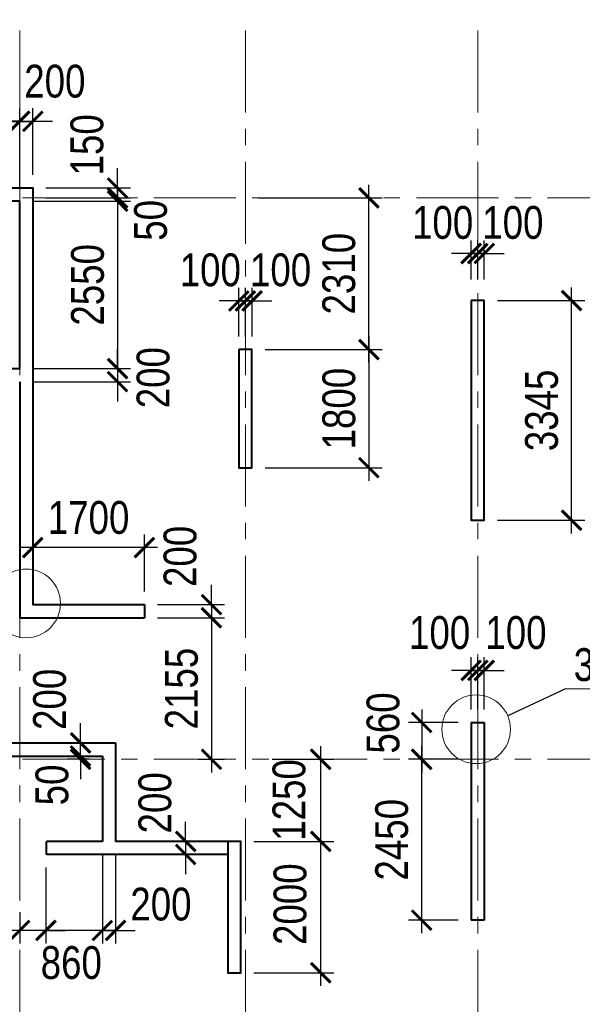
# Model space of a CAD drawing. Extents: x -8631841 to -8525813, y 4017860 to 4564755.
# Tile 83 of 112: x -8587462 to -8578889, y 4454546 to 4469540. Entities that reach past the tile are written whole.
import ezdxf
from ezdxf.enums import TextEntityAlignment as Align

# ---------------------------------------------------------------- set-up
doc = ezdxf.new("R2010")
doc.units = 0
doc.header["$LTSCALE"] = 1000
doc.header["$MEASUREMENT"] = 0
doc.linetypes.add('CENTER', pattern=[2, 1.25, -0.25, 0.25, -0.25])
for name, color, linetype, lineweight in [('СК-040-С(тены)', 12, 'Continuous', 40), ('СК-043-С-ПИЛОНЫ', 5, 'Continuous', 40), ('СК-100-О(си)', 7, 'CENTER', 15), ('СК-110-О-РАЗМЕРЫ', 7, 'Continuous', 15), ('СК-300-Р(азмеры)', 7, 'Continuous', 20), ('СК-343-Р-КОЛОННЫ', 7, 'Continuous', 13), ('СК-400-Т(екст)', 7, 'Continuous', 20), ('СК-500-С(ечения)', 5, 'Continuous', 40)]:
    doc.layers.add(name, color=color, linetype=linetype, lineweight=lineweight)
doc.styles.add('ARIAL_annotative', font='arial.ttf', dxfattribs={"width": 0.8, "height": 2.5})
doc.styles.add('RUSS', font='arial.ttf', dxfattribs={"width": 0.8})
doc.dimstyles.new('100-200', dxfattribs={"dimscale": 0, "dimtxt": 500, "dimasz": 300, "dimexe": 200, "dimexo": 200, "dimgap": 200, "dimtad": 1, "dimdec": 0, "dimzin": 0, "dimdsep": 46, "dimtxsty": 'RUSS', "dimblk": 'ARCHTICK', "dimcen": 0.096, "dimdle": 200, "dimclrd": 7, "dimclre": 7, "dimclrt": 256, "dimadec": 0, "dimazin": 0, "dimtfac": 1, "dimtdec": 0, "dimtmove": 2, "dimatfit": 3, "dimldrblk": 'OBLIQUE', "dimfxl": 1, "dimtolj": 1, "dimtzin": 0, "dimarcsym": 0})

# ---------------------------------------------------------------- blocks, each defined once
blk = doc.blocks.new('оси')
at = {"layer": 'СК-100-О(си)'}
for p, q in [((-28729.8, 18534.9), (-28729.8, -7257.5)), ((-25290.2, 18534.9), (-25290.2, -7257.5)), ((-21750, 18534.9), (-21750, -7257.5)), ((-46685.3, 15985), (6554.2, 15985)), ((-46685.3, 7435), (6554.2, 7435))]:
    blk.add_line(p, q, dxfattribs=at)
blk = doc.blocks.new('A$C858fb3ef')
at = {"layer": 'СК-300-Р(азмеры)'}
blk.add_blockref('оси', (0, 0), dxfattribs=at)
blk = doc.blocks.new('A$C573b34c5')
blk.add_blockref('A$C858fb3ef', (0, 0))
blk = doc.blocks.new('_ArchTick')
at = {"color": 0, "linetype": 'ByBlock', "const_width": 0.15}
blk.add_lwpolyline([(-0.5, -0.5), (0.5, 0.5)], dxfattribs=at)
blk = doc.blocks.new('*D270')
at = {"layer": 'Defpoints', "color": 0, "transparency": 16777216}
for p in [(-8583922, 4464517), (-8583922, 4462717), (-8582141, 4462717)]:
    blk.add_point(p, dxfattribs=at)
at = {"layer": 'СК-343-Р-КОЛОННЫ', "color": 7, "lineweight": -2, "transparency": 16777216}
for p, q in [((-8582141, 4464717), (-8582141, 4462517)), ((-8583722, 4464517), (-8581941, 4464517)), ((-8583722, 4462717), (-8581941, 4462717))]:
    blk.add_line(p, q, dxfattribs=at)
at = {"layer": 'СК-343-Р-КОЛОННЫ', "color": 7, "lineweight": -2, "transparency": 16777216, "xscale": 300, "yscale": 300, "zscale": 300}
for p, rotation in [((-8582141, 4464517), 90), ((-8582141, 4462717), 270)]:
    blk.add_blockref('_ArchTick', p, dxfattribs=dict(at, rotation=rotation))
at = {"layer": 'СК-343-Р-КОЛОННЫ', "transparency": 16777216, "insert": (-8582596, 4463617), "char_height": 500, "attachment_point": 5, "rotation": 90, "style": 'RUSS'}
blk.add_mtext('\\A1;1800', dxfattribs=at)
blk = doc.blocks.new('_Oblique')
at = {"color": 0, "linetype": 'ByBlock', "lineweight": -2}
blk.add_line((-0.5, -0.5), (0.5, 0.5), dxfattribs=at)
blk = doc.blocks.new('*D271')
at = {"layer": 'Defpoints', "color": 0, "transparency": 16777216}
for p in [(-8584022, 4466827), (-8582141, 4466827), (-8583922, 4464517)]:
    blk.add_point(p, dxfattribs=at)
at = {"layer": 'СК-343-Р-КОЛОННЫ', "color": 7, "lineweight": -2, "transparency": 16777216}
for p, q in [((-8582141, 4464317), (-8582141, 4467027)), ((-8583822, 4466827), (-8581941, 4466827)), ((-8583722, 4464517), (-8581941, 4464517))]:
    blk.add_line(p, q, dxfattribs=at)
at = {"layer": 'СК-343-Р-КОЛОННЫ', "color": 7, "lineweight": -2, "transparency": 16777216, "xscale": 300, "yscale": 300, "zscale": 300}
for p, rotation in [((-8582141, 4466827), 90), ((-8582141, 4464517), 270)]:
    blk.add_blockref('_ArchTick', p, dxfattribs=dict(at, rotation=rotation))
at = {"layer": 'СК-343-Р-КОЛОННЫ', "transparency": 16777216, "insert": (-8582597, 4465672), "char_height": 500, "attachment_point": 5, "rotation": 90, "style": 'RUSS'}
blk.add_mtext('\\A1;2310', dxfattribs=at)
blk = doc.blocks.new('*D272')
at = {"layer": 'Defpoints', "color": 0, "transparency": 16777216}
for p in [(-8580582, 4458837), (-8581336, 4458277), (-8580582, 4458277)]:
    blk.add_point(p, dxfattribs=at)
at = {"layer": 'СК-343-Р-КОЛОННЫ', "color": 7, "lineweight": -2, "transparency": 16777216}
for p, q in [((-8581336, 4459037), (-8581336, 4458077)), ((-8580782, 4458837), (-8581536, 4458837)), ((-8580782, 4458277), (-8581536, 4458277))]:
    blk.add_line(p, q, dxfattribs=at)
at = {"layer": 'СК-343-Р-КОЛОННЫ', "color": 7, "lineweight": -2, "transparency": 16777216, "xscale": 300, "yscale": 300, "zscale": 300}
for p, rotation in [((-8581336, 4458837), 90), ((-8581336, 4458277), 270)]:
    blk.add_blockref('_ArchTick', p, dxfattribs=dict(at, rotation=rotation))
at = {"layer": 'СК-343-Р-КОЛОННЫ', "transparency": 16777216, "insert": (-8581923, 4458830), "char_height": 500, "attachment_point": 5, "rotation": 90, "style": 'RUSS'}
blk.add_mtext('\\A1;560', dxfattribs=at)
blk = doc.blocks.new('*D292')
at = {"layer": 'Defpoints', "color": 0, "transparency": 16777216}
for p in [(-8581336, 4458277), (-8580582, 4458277), (-8580582, 4455827)]:
    blk.add_point(p, dxfattribs=at)
at = {"layer": 'СК-343-Р-КОЛОННЫ', "color": 7, "lineweight": -2, "transparency": 16777216}
for p, q in [((-8581336, 4455627), (-8581336, 4458477)), ((-8580782, 4458277), (-8581536, 4458277)), ((-8580782, 4455827), (-8581536, 4455827))]:
    blk.add_line(p, q, dxfattribs=at)
at = {"layer": 'СК-343-Р-КОЛОННЫ', "color": 7, "lineweight": -2, "transparency": 16777216, "xscale": 300, "yscale": 300, "zscale": 300}
for p, rotation in [((-8581336, 4458277), 90), ((-8581336, 4455827), 270)]:
    blk.add_blockref('_ArchTick', p, dxfattribs=dict(at, rotation=rotation))
at = {"layer": 'СК-343-Р-КОЛОННЫ', "transparency": 16777216, "insert": (-8581791, 4457052), "char_height": 500, "attachment_point": 5, "rotation": 90, "style": 'RUSS'}
blk.add_mtext('\\A1;2450', dxfattribs=at)
blk = doc.blocks.new('*D293')
at = {"layer": 'Defpoints', "color": 0, "transparency": 16777216}
for p in [(-8580482, 4459631), (-8580582, 4458837), (-8580482, 4458837)]:
    blk.add_point(p, dxfattribs=at)
at = {"layer": 'СК-343-Р-КОЛОННЫ', "color": 7, "lineweight": -2, "transparency": 16777216}
for p, q in [((-8580582, 4459037), (-8580582, 4459831)), ((-8580482, 4459037), (-8580482, 4459831)), ((-8580582, 4459631), (-8580882, 4459631)), ((-8580582, 4459631), (-8580482, 4459631)), ((-8580482, 4459631), (-8580182, 4459631))]:
    blk.add_line(p, q, dxfattribs=at)
at = {"layer": 'СК-343-Р-КОЛОННЫ', "color": 7, "lineweight": -2, "transparency": 16777216, "xscale": 300, "yscale": 300, "zscale": 300}
blk.add_blockref('_ArchTick', (-8580582, 4459631), dxfattribs=at)
at = {"layer": 'СК-343-Р-КОЛОННЫ', "color": 7, "lineweight": -2, "transparency": 16777216, "xscale": 300, "yscale": 300, "zscale": 300, "rotation": 180}
blk.add_blockref('_ArchTick', (-8580482, 4459631), dxfattribs=at)
at = {"layer": 'СК-343-Р-КОЛОННЫ', "transparency": 16777216, "insert": (-8581063, 4460204), "char_height": 500, "attachment_point": 5, "style": 'RUSS'}
blk.add_mtext('\\A1;100', dxfattribs=at)
blk = doc.blocks.new('*D294')
at = {"layer": 'Defpoints', "color": 0, "transparency": 16777216}
for p in [(-8580482, 4459631), (-8580482, 4458837), (-8580382, 4458837)]:
    blk.add_point(p, dxfattribs=at)
at = {"layer": 'СК-343-Р-КОЛОННЫ', "color": 7, "lineweight": -2, "transparency": 16777216}
for p, q in [((-8580482, 4459037), (-8580482, 4459831)), ((-8580382, 4459037), (-8580382, 4459831)), ((-8580482, 4459631), (-8580782, 4459631)), ((-8580382, 4459631), (-8580482, 4459631)), ((-8580382, 4459631), (-8580082, 4459631))]:
    blk.add_line(p, q, dxfattribs=at)
at = {"layer": 'СК-343-Р-КОЛОННЫ', "color": 7, "lineweight": -2, "transparency": 16777216, "xscale": 300, "yscale": 300, "zscale": 300}
blk.add_blockref('_ArchTick', (-8580482, 4459631), dxfattribs=at)
at = {"layer": 'СК-343-Р-КОЛОННЫ', "color": 7, "lineweight": -2, "transparency": 16777216, "xscale": 300, "yscale": 300, "zscale": 300, "rotation": 180}
blk.add_blockref('_ArchTick', (-8580382, 4459631), dxfattribs=at)
at = {"layer": 'СК-343-Р-КОЛОННЫ', "transparency": 16777216, "insert": (-8579900, 4460204), "char_height": 500, "attachment_point": 5, "style": 'RUSS'}
blk.add_mtext('\\A1;100', dxfattribs=at)
blk = doc.blocks.new('*D243')
at = {"layer": 'Defpoints', "color": 0, "transparency": 16777216}
for p in [(-8587462, 4466777), (-8587462, 4464227), (-8585971, 4464227)]:
    blk.add_point(p, dxfattribs=at)
at = {"layer": 'СК-343-Р-КОЛОННЫ', "color": 7, "lineweight": -2, "transparency": 16777216}
for p, q in [((-8585971, 4466977), (-8585971, 4464027)), ((-8587262, 4466777), (-8585771, 4466777)), ((-8587262, 4464227), (-8585771, 4464227))]:
    blk.add_line(p, q, dxfattribs=at)
at = {"layer": 'СК-343-Р-КОЛОННЫ', "color": 7, "lineweight": -2, "transparency": 16777216, "xscale": 300, "yscale": 300, "zscale": 300}
for p, rotation in [((-8585971, 4466777), 90), ((-8585971, 4464227), 270)]:
    blk.add_blockref('_ArchTick', p, dxfattribs=dict(at, rotation=rotation))
at = {"layer": 'СК-343-Р-КОЛОННЫ', "transparency": 16777216, "insert": (-8586426, 4465502), "char_height": 500, "attachment_point": 5, "rotation": 90, "style": 'RUSS'}
blk.add_mtext('\\A1;2550', dxfattribs=at)
blk = doc.blocks.new('*D245')
at = {"layer": 'Defpoints', "color": 0, "transparency": 16777216}
for p in [(-8587462, 4467991), (-8589592, 4466777), (-8587462, 4466777)]:
    blk.add_point(p, dxfattribs=at)
at = {"layer": 'СК-343-Р-КОЛОННЫ', "color": 7, "lineweight": -2, "transparency": 16777216}
for p, q in [((-8589592, 4466977), (-8589592, 4468191)), ((-8587462, 4466977), (-8587462, 4468191)), ((-8589792, 4467991), (-8587262, 4467991))]:
    blk.add_line(p, q, dxfattribs=at)
at = {"layer": 'СК-343-Р-КОЛОННЫ', "color": 7, "lineweight": -2, "transparency": 16777216, "xscale": 300, "yscale": 300, "zscale": 300, "rotation": 180}
blk.add_blockref('_ArchTick', (-8589592, 4467991), dxfattribs=at)
at = {"layer": 'СК-343-Р-КОЛОННЫ', "color": 7, "lineweight": -2, "transparency": 16777216, "xscale": 300, "yscale": 300, "zscale": 300}
blk.add_blockref('_ArchTick', (-8587462, 4467991), dxfattribs=at)
at = {"layer": 'СК-343-Р-КОЛОННЫ', "transparency": 16777216, "insert": (-8588527, 4468447), "char_height": 500, "attachment_point": 5, "style": 'RUSS'}
blk.add_mtext('\\A1;2130', dxfattribs=at)
blk = doc.blocks.new('*D246')
at = {"layer": 'Defpoints', "color": 0, "transparency": 16777216}
for p in [(-8587262, 4467992), (-8587262, 4466977), (-8587462, 4466777)]:
    blk.add_point(p, dxfattribs=at)
at = {"layer": 'СК-343-Р-КОЛОННЫ', "color": 7, "lineweight": -2, "transparency": 16777216}
for p, q in [((-8587462, 4466977), (-8587462, 4468192)), ((-8587262, 4467177), (-8587262, 4468192)), ((-8587462, 4467992), (-8587762, 4467992)), ((-8587462, 4467992), (-8587262, 4467992)), ((-8587262, 4467992), (-8586962, 4467992))]:
    blk.add_line(p, q, dxfattribs=at)
at = {"layer": 'СК-343-Р-КОЛОННЫ', "color": 7, "lineweight": -2, "transparency": 16777216, "xscale": 300, "yscale": 300, "zscale": 300}
blk.add_blockref('_ArchTick', (-8587462, 4467992), dxfattribs=at)
at = {"layer": 'СК-343-Р-КОЛОННЫ', "color": 7, "lineweight": -2, "transparency": 16777216, "xscale": 300, "yscale": 300, "zscale": 300, "rotation": 180}
blk.add_blockref('_ArchTick', (-8587262, 4467992), dxfattribs=at)
at = {"layer": 'СК-343-Р-КОЛОННЫ', "transparency": 16777216, "insert": (-8586926, 4468600), "char_height": 500, "attachment_point": 5, "style": 'RUSS'}
blk.add_mtext('\\A1;200', dxfattribs=at)
blk = doc.blocks.new('*D248')
at = {"layer": 'Defpoints', "color": 0, "transparency": 16777216}
for p in [(-8587462, 4464227), (-8587462, 4464027), (-8585971, 4464027)]:
    blk.add_point(p, dxfattribs=at)
at = {"layer": 'СК-343-Р-КОЛОННЫ', "color": 7, "lineweight": -2, "transparency": 16777216}
for p, q in [((-8585971, 4464227), (-8585971, 4464527)), ((-8587262, 4464227), (-8585771, 4464227)), ((-8585971, 4464227), (-8585971, 4464027)), ((-8587262, 4464027), (-8585771, 4464027)), ((-8585971, 4464027), (-8585971, 4463727))]:
    blk.add_line(p, q, dxfattribs=at)
at = {"layer": 'СК-343-Р-КОЛОННЫ', "color": 7, "lineweight": -2, "transparency": 16777216, "xscale": 300, "yscale": 300, "zscale": 300}
for p, rotation in [((-8585971, 4464227), 270), ((-8585971, 4464027), 90)]:
    blk.add_blockref('_ArchTick', p, dxfattribs=dict(at, rotation=rotation))
at = {"layer": 'СК-343-Р-КОЛОННЫ', "transparency": 16777216, "insert": (-8585427, 4464088), "char_height": 500, "attachment_point": 5, "rotation": 90, "style": 'RUSS'}
blk.add_mtext('\\A1;200', dxfattribs=at)
blk = doc.blocks.new('*D256')
at = {"layer": 'Defpoints', "color": 0, "transparency": 16777216}
for p in [(-8587262, 4466977), (-8587262, 4466827), (-8585971, 4466827)]:
    blk.add_point(p, dxfattribs=at)
at = {"layer": 'СК-343-Р-КОЛОННЫ', "color": 7, "lineweight": -2, "transparency": 16777216}
for p, q in [((-8585971, 4466977), (-8585971, 4467277)), ((-8587062, 4466977), (-8585771, 4466977)), ((-8585971, 4466977), (-8585971, 4466827)), ((-8587062, 4466827), (-8585771, 4466827)), ((-8585971, 4466827), (-8585971, 4466527))]:
    blk.add_line(p, q, dxfattribs=at)
at = {"layer": 'СК-343-Р-КОЛОННЫ', "color": 7, "lineweight": -2, "transparency": 16777216, "xscale": 300, "yscale": 300, "zscale": 300}
for p, rotation in [((-8585971, 4466977), 270), ((-8585971, 4466827), 90)]:
    blk.add_blockref('_ArchTick', p, dxfattribs=dict(at, rotation=rotation))
at = {"layer": 'СК-343-Р-КОЛОННЫ', "transparency": 16777216, "insert": (-8586435, 4467634), "char_height": 500, "attachment_point": 5, "rotation": 90, "style": 'RUSS'}
blk.add_mtext('\\A1;150', dxfattribs=at)
blk = doc.blocks.new('*D257')
at = {"layer": 'Defpoints', "color": 0, "transparency": 16777216}
for p in [(-8587262, 4466827), (-8587262, 4466777), (-8585971, 4466777)]:
    blk.add_point(p, dxfattribs=at)
at = {"layer": 'СК-343-Р-КОЛОННЫ', "color": 7, "lineweight": -2, "transparency": 16777216}
for p, q in [((-8585971, 4466827), (-8585971, 4467127)), ((-8587062, 4466827), (-8585771, 4466827)), ((-8585971, 4466827), (-8585971, 4466777)), ((-8587062, 4466777), (-8585771, 4466777)), ((-8585971, 4466777), (-8585971, 4466477))]:
    blk.add_line(p, q, dxfattribs=at)
at = {"layer": 'СК-343-Р-КОЛОННЫ', "color": 7, "lineweight": -2, "transparency": 16777216, "xscale": 300, "yscale": 300, "zscale": 300}
for p, rotation in [((-8585971, 4466827), 270), ((-8585971, 4466777), 90)]:
    blk.add_blockref('_ArchTick', p, dxfattribs=dict(at, rotation=rotation))
at = {"layer": 'СК-343-Р-КОЛОННЫ', "transparency": 16777216, "insert": (-8585465, 4466484), "char_height": 500, "attachment_point": 5, "rotation": 90, "style": 'RUSS'}
blk.add_mtext('\\A1;50', dxfattribs=at)
blk = doc.blocks.new('*D383')
at = {"layer": 'Defpoints', "color": 0, "transparency": 16777216}
for p in [(-8584092, 4457027), (-8582875, 4457027), (-8584092, 4455027)]:
    blk.add_point(p, dxfattribs=at)
at = {"layer": 'СК-343-Р-КОЛОННЫ', "color": 7, "lineweight": -2, "transparency": 16777216}
for p, q in [((-8582875, 4454827), (-8582875, 4457227)), ((-8583892, 4457027), (-8582675, 4457027)), ((-8583892, 4455027), (-8582675, 4455027))]:
    blk.add_line(p, q, dxfattribs=at)
at = {"layer": 'СК-343-Р-КОЛОННЫ', "color": 7, "lineweight": -2, "transparency": 16777216, "xscale": 300, "yscale": 300, "zscale": 300}
for p, rotation in [((-8582875, 4457027), 90), ((-8582875, 4455027), 270)]:
    blk.add_blockref('_ArchTick', p, dxfattribs=dict(at, rotation=rotation))
at = {"layer": 'СК-343-Р-КОЛОННЫ', "transparency": 16777216, "insert": (-8583340, 4456071), "char_height": 500, "attachment_point": 5, "rotation": 90, "style": 'RUSS'}
blk.add_mtext('\\A1;2000', dxfattribs=at)
blk = doc.blocks.new('*D384')
at = {"layer": 'Defpoints', "color": 0, "transparency": 16777216}
for p in [(-8583814, 4458277), (-8582875, 4458277), (-8584092, 4457027)]:
    blk.add_point(p, dxfattribs=at)
at = {"layer": 'СК-343-Р-КОЛОННЫ', "color": 7, "lineweight": -2, "transparency": 16777216}
for p, q in [((-8582875, 4456827), (-8582875, 4458477)), ((-8583614, 4458277), (-8582675, 4458277)), ((-8583892, 4457027), (-8582675, 4457027))]:
    blk.add_line(p, q, dxfattribs=at)
at = {"layer": 'СК-343-Р-КОЛОННЫ', "color": 7, "lineweight": -2, "transparency": 16777216, "xscale": 300, "yscale": 300, "zscale": 300}
for p, rotation in [((-8582875, 4458277), 90), ((-8582875, 4457027), 270)]:
    blk.add_blockref('_ArchTick', p, dxfattribs=dict(at, rotation=rotation))
at = {"layer": 'СК-343-Р-КОЛОННЫ', "transparency": 16777216, "insert": (-8583356, 4457658), "char_height": 500, "attachment_point": 5, "rotation": 90, "style": 'RUSS'}
blk.add_mtext('\\A1;1250', dxfattribs=at)
blk = doc.blocks.new('*D349')
at = {"layer": 'Defpoints', "color": 0, "transparency": 16777216}
for p in [(-8584022, 4465257), (-8584122, 4464517), (-8584022, 4464517)]:
    blk.add_point(p, dxfattribs=at)
at = {"layer": 'СК-343-Р-КОЛОННЫ', "color": 7, "lineweight": -2, "transparency": 16777216}
for p, q in [((-8584122, 4464717), (-8584122, 4465457)), ((-8584022, 4464717), (-8584022, 4465457)), ((-8584122, 4465257), (-8584422, 4465257)), ((-8584122, 4465257), (-8584022, 4465257)), ((-8584022, 4465257), (-8583722, 4465257))]:
    blk.add_line(p, q, dxfattribs=at)
at = {"layer": 'СК-343-Р-КОЛОННЫ', "color": 7, "lineweight": -2, "transparency": 16777216, "xscale": 300, "yscale": 300, "zscale": 300}
blk.add_blockref('_ArchTick', (-8584122, 4465257), dxfattribs=at)
at = {"layer": 'СК-343-Р-КОЛОННЫ', "color": 7, "lineweight": -2, "transparency": 16777216, "xscale": 300, "yscale": 300, "zscale": 300, "rotation": 180}
blk.add_blockref('_ArchTick', (-8584022, 4465257), dxfattribs=at)
at = {"layer": 'СК-343-Р-КОЛОННЫ', "transparency": 16777216, "insert": (-8584557, 4465727), "char_height": 500, "attachment_point": 5, "style": 'RUSS'}
blk.add_mtext('\\A1;100', dxfattribs=at)
blk = doc.blocks.new('*D350')
at = {"layer": 'Defpoints', "color": 0, "transparency": 16777216}
for p in [(-8584022, 4465257), (-8584022, 4464517), (-8583922, 4464517)]:
    blk.add_point(p, dxfattribs=at)
at = {"layer": 'СК-343-Р-КОЛОННЫ', "color": 7, "lineweight": -2, "transparency": 16777216}
for p, q in [((-8584022, 4464717), (-8584022, 4465457)), ((-8583922, 4464717), (-8583922, 4465457)), ((-8584022, 4465257), (-8584322, 4465257)), ((-8583922, 4465257), (-8584022, 4465257)), ((-8583922, 4465257), (-8583622, 4465257))]:
    blk.add_line(p, q, dxfattribs=at)
at = {"layer": 'СК-343-Р-КОЛОННЫ', "color": 7, "lineweight": -2, "transparency": 16777216, "xscale": 300, "yscale": 300, "zscale": 300}
blk.add_blockref('_ArchTick', (-8584022, 4465257), dxfattribs=at)
at = {"layer": 'СК-343-Р-КОЛОННЫ', "color": 7, "lineweight": -2, "transparency": 16777216, "xscale": 300, "yscale": 300, "zscale": 300, "rotation": 180}
blk.add_blockref('_ArchTick', (-8583922, 4465257), dxfattribs=at)
at = {"layer": 'СК-343-Р-КОЛОННЫ', "transparency": 16777216, "insert": (-8583487, 4465727), "char_height": 500, "attachment_point": 5, "style": 'RUSS'}
blk.add_mtext('\\A1;100', dxfattribs=at)
blk = doc.blocks.new('*D351')
at = {"layer": 'Defpoints', "color": 0, "transparency": 16777216}
for p in [(-8580482, 4465979), (-8580582, 4465384), (-8580482, 4465384)]:
    blk.add_point(p, dxfattribs=at)
at = {"layer": 'СК-343-Р-КОЛОННЫ', "color": 7, "lineweight": -2, "transparency": 16777216}
for p, q in [((-8580582, 4465584), (-8580582, 4466179)), ((-8580482, 4465584), (-8580482, 4466179)), ((-8580582, 4465979), (-8580882, 4465979)), ((-8580582, 4465979), (-8580482, 4465979)), ((-8580482, 4465979), (-8580182, 4465979))]:
    blk.add_line(p, q, dxfattribs=at)
at = {"layer": 'СК-343-Р-КОЛОННЫ', "color": 7, "lineweight": -2, "transparency": 16777216, "xscale": 300, "yscale": 300, "zscale": 300}
blk.add_blockref('_ArchTick', (-8580582, 4465979), dxfattribs=at)
at = {"layer": 'СК-343-Р-КОЛОННЫ', "color": 7, "lineweight": -2, "transparency": 16777216, "xscale": 300, "yscale": 300, "zscale": 300, "rotation": 180}
blk.add_blockref('_ArchTick', (-8580482, 4465979), dxfattribs=at)
at = {"layer": 'СК-343-Р-КОЛОННЫ', "transparency": 16777216, "insert": (-8581017, 4466449), "char_height": 500, "attachment_point": 5, "style": 'RUSS'}
blk.add_mtext('\\A1;100', dxfattribs=at)
blk = doc.blocks.new('*D352')
at = {"layer": 'Defpoints', "color": 0, "transparency": 16777216}
for p in [(-8580482, 4465979), (-8580482, 4465384), (-8580382, 4465384)]:
    blk.add_point(p, dxfattribs=at)
at = {"layer": 'СК-343-Р-КОЛОННЫ', "color": 7, "lineweight": -2, "transparency": 16777216}
for p, q in [((-8580482, 4465584), (-8580482, 4466179)), ((-8580382, 4465584), (-8580382, 4466179)), ((-8580482, 4465979), (-8580782, 4465979)), ((-8580382, 4465979), (-8580482, 4465979)), ((-8580382, 4465979), (-8580082, 4465979))]:
    blk.add_line(p, q, dxfattribs=at)
at = {"layer": 'СК-343-Р-КОЛОННЫ', "color": 7, "lineweight": -2, "transparency": 16777216, "xscale": 300, "yscale": 300, "zscale": 300}
blk.add_blockref('_ArchTick', (-8580482, 4465979), dxfattribs=at)
at = {"layer": 'СК-343-Р-КОЛОННЫ', "color": 7, "lineweight": -2, "transparency": 16777216, "xscale": 300, "yscale": 300, "zscale": 300, "rotation": 180}
blk.add_blockref('_ArchTick', (-8580382, 4465979), dxfattribs=at)
at = {"layer": 'СК-343-Р-КОЛОННЫ', "transparency": 16777216, "insert": (-8579947, 4466449), "char_height": 500, "attachment_point": 5, "style": 'RUSS'}
blk.add_mtext('\\A1;100', dxfattribs=at)
blk = doc.blocks.new('*D323')
at = {"layer": 'Defpoints', "color": 0, "transparency": 16777216}
for p in [(-8584292, 4457027), (-8584933, 4456827), (-8584292, 4456827)]:
    blk.add_point(p, dxfattribs=at)
at = {"layer": 'СК-343-Р-КОЛОННЫ', "color": 7, "lineweight": -2, "transparency": 16777216}
for p, q in [((-8584933, 4457027), (-8584933, 4457327)), ((-8584492, 4457027), (-8585133, 4457027)), ((-8584933, 4457027), (-8584933, 4456827)), ((-8584492, 4456827), (-8585133, 4456827)), ((-8584933, 4456827), (-8584933, 4456527))]:
    blk.add_line(p, q, dxfattribs=at)
at = {"layer": 'СК-343-Р-КОЛОННЫ', "color": 7, "lineweight": -2, "transparency": 16777216, "xscale": 300, "yscale": 300, "zscale": 300}
for p, rotation in [((-8584933, 4457027), 270), ((-8584933, 4456827), 90)]:
    blk.add_blockref('_ArchTick', p, dxfattribs=dict(at, rotation=rotation))
at = {"layer": 'СК-343-Р-КОЛОННЫ', "transparency": 16777216, "insert": (-8585399, 4457614), "char_height": 500, "attachment_point": 5, "rotation": 90, "style": 'RUSS'}
blk.add_mtext('\\A1;200', dxfattribs=at)
blk = doc.blocks.new('*D324')
at = {"layer": 'Defpoints', "color": 0, "transparency": 16777216}
for p in [(-8585562, 4460632), (-8585562, 4460432), (-8584540, 4460432)]:
    blk.add_point(p, dxfattribs=at)
at = {"layer": 'СК-343-Р-КОЛОННЫ', "color": 7, "lineweight": -2, "transparency": 16777216}
for p, q in [((-8584540, 4460632), (-8584540, 4460932)), ((-8585362, 4460632), (-8584340, 4460632)), ((-8584540, 4460632), (-8584540, 4460432)), ((-8585362, 4460432), (-8584340, 4460432)), ((-8584540, 4460432), (-8584540, 4460132))]:
    blk.add_line(p, q, dxfattribs=at)
at = {"layer": 'СК-343-Р-КОЛОННЫ', "color": 7, "lineweight": -2, "transparency": 16777216, "xscale": 300, "yscale": 300, "zscale": 300}
for p, rotation in [((-8584540, 4460632), 270), ((-8584540, 4460432), 90)]:
    blk.add_blockref('_ArchTick', p, dxfattribs=dict(at, rotation=rotation))
at = {"layer": 'СК-343-Р-КОЛОННЫ', "transparency": 16777216, "insert": (-8585016, 4461367), "char_height": 500, "attachment_point": 5, "rotation": 90, "style": 'RUSS'}
blk.add_mtext('\\A1;200', dxfattribs=at)
blk = doc.blocks.new('*D335')
at = {"layer": 'Defpoints', "color": 0, "transparency": 16777216}
for p in [(-8585562, 4460432), (-8584941, 4458277), (-8584540, 4458277)]:
    blk.add_point(p, dxfattribs=at)
at = {"layer": 'СК-343-Р-КОЛОННЫ', "color": 7, "lineweight": -2, "transparency": 16777216}
for p, q in [((-8584540, 4460632), (-8584540, 4458077)), ((-8585362, 4460432), (-8584340, 4460432)), ((-8584741, 4458277), (-8584340, 4458277))]:
    blk.add_line(p, q, dxfattribs=at)
at = {"layer": 'СК-343-Р-КОЛОННЫ', "color": 7, "lineweight": -2, "transparency": 16777216, "xscale": 300, "yscale": 300, "zscale": 300}
for p, rotation in [((-8584540, 4460432), 90), ((-8584540, 4458277), 270)]:
    blk.add_blockref('_ArchTick', p, dxfattribs=dict(at, rotation=rotation))
at = {"layer": 'СК-343-Р-КОЛОННЫ', "transparency": 16777216, "insert": (-8584995, 4459354), "char_height": 500, "attachment_point": 5, "rotation": 90, "style": 'RUSS'}
blk.add_mtext('\\A1;2155', dxfattribs=at)
blk = doc.blocks.new('8-11')
at = {"layer": 'СК-040-С(тены)'}
for p, q in [((15190, 15935), (13060, 15935)), ((15190, 13385), (15190, 15935)), ((13060, 13385), (15190, 13385)), ((15190, 13185), (15190, 9590)), ((17090, 9790), (17090, 9590)), ((15190, 9590), (17090, 9590)), ((22070, 7995), (22270, 7995)), ((22070, 7995), (22070, 4985)), ((22270, 7995), (22270, 4985)), ((13360, 7685), (16650, 7685)), ((16650, 7685), (16650, 6185)), ((13560, 7485), (16450, 7485)), ((16450, 7485), (16450, 6185)), ((15600, 5985), (15600, 6185)), ((16450, 6185), (15600, 6185)), ((18360, 6185), (16650, 6185)), ((18360, 5985), (15600, 5985)), ((22270, 4985), (22070, 4985))]:
    blk.add_line(p, q, dxfattribs=at)
blk.add_lwpolyline([(6740, 16135), (15390, 16135), (15390, 9790), (17090, 9790)], dxfattribs=at)
at = {"layer": 'СК-043-С-ПИЛОНЫ'}
for points in [[(22070, 14421), (22070, 11076), (22270, 11076), (22270, 14421), (22070, 14421)], [(18530, 13675), (18530, 11876), (18730, 11876), (18730, 13675), (18530, 13675)], [(18360, 6185), (18360, 4186), (18560, 4186), (18560, 6185), (18360, 6185)]]:
    blk.add_lwpolyline(points, dxfattribs=at)
blk = doc.blocks.new('*D394')
at = {"layer": 'Defpoints', "color": 0, "transparency": 16777216}
for p in [(-8580382, 4465262), (-8579051, 4465262), (-8580382, 4461917)]:
    blk.add_point(p, dxfattribs=at)
at = {"layer": 'СК-343-Р-КОЛОННЫ', "color": 7, "lineweight": -2, "transparency": 16777216}
for p, q in [((-8579051, 4461717), (-8579051, 4465462)), ((-8580182, 4465262), (-8578851, 4465262)), ((-8580182, 4461917), (-8578851, 4461917))]:
    blk.add_line(p, q, dxfattribs=at)
at = {"layer": 'СК-343-Р-КОЛОННЫ', "color": 7, "lineweight": -2, "transparency": 16777216, "xscale": 300, "yscale": 300, "zscale": 300}
for p, rotation in [((-8579051, 4465262), 90), ((-8579051, 4461917), 270)]:
    blk.add_blockref('_ArchTick', p, dxfattribs=dict(at, rotation=rotation))
at = {"layer": 'СК-343-Р-КОЛОННЫ', "transparency": 16777216, "insert": (-8579507, 4463590), "char_height": 500, "attachment_point": 5, "rotation": 90, "style": 'RUSS'}
blk.add_mtext('\\A1;3345', dxfattribs=at)
blk = doc.blocks.new('*D1048')
at = {"layer": 'Defpoints', "color": 0, "transparency": 16777216}
for p in [(-8587062, 4456827), (-8587462, 4456151), (-8587462, 4455671)]:
    blk.add_point(p, dxfattribs=at)
at = {"layer": 'СК-343-Р-КОЛОННЫ', "color": 7, "lineweight": -2, "transparency": 16777216}
for p, q in [((-8587062, 4456627), (-8587062, 4455471)), ((-8587462, 4455951), (-8587462, 4455471)), ((-8587462, 4455671), (-8587762, 4455671)), ((-8587062, 4455671), (-8587462, 4455671)), ((-8587062, 4455671), (-8586762, 4455671))]:
    blk.add_line(p, q, dxfattribs=at)
at = {"layer": 'СК-343-Р-КОЛОННЫ', "color": 7, "lineweight": -2, "transparency": 16777216, "xscale": 300, "yscale": 300, "zscale": 300}
blk.add_blockref('_ArchTick', (-8587462, 4455671), dxfattribs=at)
at = {"layer": 'СК-343-Р-КОЛОННЫ', "color": 7, "lineweight": -2, "transparency": 16777216, "xscale": 300, "yscale": 300, "zscale": 300, "rotation": 180}
blk.add_blockref('_ArchTick', (-8587062, 4455671), dxfattribs=at)
at = {"layer": 'СК-343-Р-КОЛОННЫ', "transparency": 16777216, "insert": (-8588195, 4455381), "char_height": 500, "attachment_point": 5, "style": 'RUSS'}
blk.add_mtext('\\A1;400', dxfattribs=at)
blk = doc.blocks.new('*D1049')
at = {"layer": 'Defpoints', "color": 0, "transparency": 16777216}
for p in [(-8587262, 4461501), (-8587262, 4460632), (-8585562, 4460632)]:
    blk.add_point(p, dxfattribs=at)
at = {"layer": 'СК-343-Р-КОЛОННЫ', "color": 7, "lineweight": -2, "transparency": 16777216}
for p, q in [((-8587262, 4460832), (-8587262, 4461701)), ((-8585562, 4460832), (-8585562, 4461701)), ((-8585362, 4461501), (-8587462, 4461501))]:
    blk.add_line(p, q, dxfattribs=at)
at = {"layer": 'СК-343-Р-КОЛОННЫ', "color": 7, "lineweight": -2, "transparency": 16777216, "xscale": 300, "yscale": 300, "zscale": 300, "rotation": 180}
blk.add_blockref('_ArchTick', (-8587262, 4461501), dxfattribs=at)
at = {"layer": 'СК-343-Р-КОЛОННЫ', "color": 7, "lineweight": -2, "transparency": 16777216, "xscale": 300, "yscale": 300, "zscale": 300}
blk.add_blockref('_ArchTick', (-8585562, 4461501), dxfattribs=at)
at = {"layer": 'СК-343-Р-КОЛОННЫ', "transparency": 16777216, "insert": (-8586412, 4461956), "char_height": 500, "attachment_point": 5, "style": 'RUSS'}
blk.add_mtext('\\A1;1700', dxfattribs=at)
blk = doc.blocks.new('*D1084')
at = {"layer": 'Defpoints', "color": 0, "transparency": 16777216}
for p in [(-8586534, 4458527), (-8586002, 4458527), (-8586202, 4458327)]:
    blk.add_point(p, dxfattribs=at)
at = {"layer": 'СК-343-Р-КОЛОННЫ', "color": 7, "lineweight": -2, "transparency": 16777216}
for p, q in [((-8586534, 4458527), (-8586534, 4458827)), ((-8586202, 4458527), (-8586734, 4458527)), ((-8586534, 4458327), (-8586534, 4458527)), ((-8586402, 4458327), (-8586734, 4458327)), ((-8586534, 4458327), (-8586534, 4458027))]:
    blk.add_line(p, q, dxfattribs=at)
at = {"layer": 'СК-343-Р-КОЛОННЫ', "color": 7, "lineweight": -2, "transparency": 16777216, "xscale": 300, "yscale": 300, "zscale": 300}
for p, rotation in [((-8586534, 4458527), 270), ((-8586534, 4458327), 90)]:
    blk.add_blockref('_ArchTick', p, dxfattribs=dict(at, rotation=rotation))
at = {"layer": 'СК-343-Р-КОЛОННЫ', "transparency": 16777216, "insert": (-8587004, 4459190), "char_height": 500, "attachment_point": 5, "rotation": 90, "style": 'RUSS'}
blk.add_mtext('\\A1;200', dxfattribs=at)
blk = doc.blocks.new('*D1085')
at = {"layer": 'Defpoints', "color": 0, "transparency": 16777216}
for p in [(-8586202, 4458327), (-8586534, 4458277), (-8586202, 4458277)]:
    blk.add_point(p, dxfattribs=at)
at = {"layer": 'СК-343-Р-КОЛОННЫ', "color": 7, "lineweight": -2, "transparency": 16777216}
for p, q in [((-8586534, 4458327), (-8586534, 4458627)), ((-8586402, 4458327), (-8586734, 4458327)), ((-8586534, 4458327), (-8586534, 4458277)), ((-8586402, 4458277), (-8586734, 4458277)), ((-8586534, 4458277), (-8586534, 4457977))]:
    blk.add_line(p, q, dxfattribs=at)
at = {"layer": 'СК-343-Р-КОЛОННЫ', "color": 7, "lineweight": -2, "transparency": 16777216, "xscale": 300, "yscale": 300, "zscale": 300}
for p, rotation in [((-8586534, 4458327), 270), ((-8586534, 4458277), 90)]:
    blk.add_blockref('_ArchTick', p, dxfattribs=dict(at, rotation=rotation))
at = {"layer": 'СК-343-Р-КОЛОННЫ', "transparency": 16777216, "insert": (-8586968, 4457886), "char_height": 500, "attachment_point": 5, "rotation": 90, "style": 'RUSS'}
blk.add_mtext('\\A1;50', dxfattribs=at)
blk = doc.blocks.new('*D1220')
at = {"color": 7, "lineweight": -2, "transparency": 16777216}
for p, q in [((-8586202, 4456827), (-8586202, 4455471)), ((-8587062, 4456627), (-8587062, 4455471)), ((-8586002, 4455671), (-8587262, 4455671))]:
    blk.add_line(p, q, dxfattribs=at)
at = {"layer": 'Defpoints', "color": 0, "transparency": 16777216}
for p in [(-8586202, 4457027), (-8587062, 4456827), (-8587062, 4455671)]:
    blk.add_point(p, dxfattribs=at)
at = {"color": 7, "lineweight": -2, "transparency": 16777216, "xscale": 300, "yscale": 300, "zscale": 300, "rotation": 180}
blk.add_blockref('_ArchTick', (-8587062, 4455671), dxfattribs=at)
at = {"color": 7, "lineweight": -2, "transparency": 16777216, "xscale": 300, "yscale": 300, "zscale": 300}
blk.add_blockref('_ArchTick', (-8586202, 4455671), dxfattribs=at)
at = {"transparency": 16777216, "insert": (-8586676, 4455179), "char_height": 500, "attachment_point": 5, "style": 'RUSS'}
blk.add_mtext('\\A1;860', dxfattribs=at)
blk = doc.blocks.new('*D1221')
at = {"color": 7, "lineweight": -2, "transparency": 16777216}
for p, q in [((-8586202, 4456827), (-8586202, 4455471)), ((-8586002, 4456827), (-8586002, 4455471)), ((-8586202, 4455671), (-8586502, 4455671)), ((-8586202, 4455671), (-8586002, 4455671)), ((-8586002, 4455671), (-8585702, 4455671))]:
    blk.add_line(p, q, dxfattribs=at)
at = {"layer": 'Defpoints', "color": 0, "transparency": 16777216}
for p in [(-8586202, 4457027), (-8586002, 4457027), (-8586002, 4455671)]:
    blk.add_point(p, dxfattribs=at)
at = {"color": 7, "lineweight": -2, "transparency": 16777216, "xscale": 300, "yscale": 300, "zscale": 300}
blk.add_blockref('_ArchTick', (-8586202, 4455671), dxfattribs=at)
at = {"color": 7, "lineweight": -2, "transparency": 16777216, "xscale": 300, "yscale": 300, "zscale": 300, "rotation": 180}
blk.add_blockref('_ArchTick', (-8586002, 4455671), dxfattribs=at)
at = {"transparency": 16777216, "insert": (-8585310, 4456069), "char_height": 500, "attachment_point": 5, "style": 'RUSS'}
blk.add_mtext('\\A1;200', dxfattribs=at)
blk = doc.blocks.new('Сечение')
at = {"layer": 'СК-500-С(ечения)', "linetype": 'Continuous', "lineweight": 15, "ltscale": 100}
blk.add_line((-200, -35), (-200, -735), dxfattribs=at)
at = {"layer": 'СК-500-С(ечения)', "linetype": 'Continuous', "ltscale": 100, "const_width": 70}
blk.add_lwpolyline([(-400, 0), (400, 0)], dxfattribs=at)
at = {"layer": 'СК-500-С(ечения)', "linetype": 'Continuous', "ltscale": 100}
blk.add_solid([(-200, -35), (-250.3, -335.5), (-149.7, -335.5)], dxfattribs=at)
blk = doc.blocks.new('*U1228')
at = {"layer": 'СК-400-Т(екст)', "ltscale": 100, "xscale": 0.01, "yscale": 0.01, "zscale": 0.01, "rotation": 89.99999999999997}
blk.add_blockref('Сечение', (0, -113.527), dxfattribs=at)
at = {"layer": 'СК-500-С(ечения)', "color": 0, "ltscale": 100, "style": 'ARIAL_annotative', "width": 0.8}
blk.add_attdef('НОМЕР_СЕЧЕНИЯ_1_1(НОМЕР_ЛИСТА)', text='', height=2.5, rotation=180, dxfattribs=at).set_placement((6.74, -1.226), align=Align.RIGHT)
blk.add_attdef('НОМЕР_СЕЧЕНИЯ_2_1(НОМЕР_ЛИСТА)', text='', height=2.5, rotation=180, dxfattribs=at).set_placement((6.74, -115.561), align=Align.BOTTOM_LEFT)
blk = doc.blocks.new('A$Cce7b28b7')
blk.add_line((23505, 8507), (22628, 8096))
at = {"layer": 'СК-110-О-РАЗМЕРЫ'}
blk.add_line((24039, 8507), (23505, 8507), dxfattribs=at)
for centre in [(15289, 9809), (22146, 7892)]:
    blk.add_circle(centre, 523, dxfattribs=at)
at = {"layer": 'СК-400-Т(екст)', "style": 'RUSS', "width": 0.8}
blk.add_text('3', height=500, dxfattribs=at).set_placement((23632, 8627))

msp = doc.modelspace()

# ---------------------------------------------------------------- block references
msp.add_blockref('A$Cce7b28b7', (-8602652.1, 4450841.8))
at = {"layer": 'СК-043-С-ПИЛОНЫ'}
msp.add_blockref('8-11', (-8602652.1, 4450841.8), dxfattribs=at)
at = {"layer": 'СК-300-Р(азмеры)'}
msp.add_blockref('A$C573b34c5', (-8558731.8, 4450841.8), dxfattribs=at)
at = {"layer": 'СК-500-С(ечения)', "xscale": -200, "yscale": 200, "zscale": 200, "rotation": 180}
msp.add_blockref('*U1228', (-8588766.1, 4447506.7), dxfattribs=at)

# ---------------------------------------------------------------- dimensions: what is measured, and where the dimension line sits
for base, p2, picture, middle in [((-8587062, 4455670.6), (-8587062, 4456826.9), '*D1220', (-8586675.8, 4455179)), ((-8586002.1, 4455670.6), (-8586002.1, 4457027), '*D1221', (-8585310.4, 4456068.7))]:
    dim = msp.add_linear_dim(base=base, p1=(-8586202.1, 4457026.9), p2=p2, dimstyle='100-200', override={"dimscale": 1})
    dim.commit()
    dim.dimension.update_dxf_attribs({"geometry": picture, "text_midpoint": middle, "dimtype": 160})
at = {"layer": 'СК-343-Р-КОЛОННЫ'}
for base, p1, p2, picture, middle in [((-8587261.8, 4467991.6), (-8587461.8, 4466776.6), (-8587261.8, 4466976.6), '*D246', (-8586925.7, 4468599.9)), ((-8580481.9, 4465979.4), (-8580582, 4465384.2), (-8580481.9, 4465384.2), '*D351', (-8581017.2, 4466449.1)), ((-8584022.1, 4465257.4), (-8584122.2, 4464517), (-8584022.1, 4464517), '*D349', (-8584557.3, 4465727.1)), ((-8580481.8, 4459630.6), (-8580582, 4458836.9), (-8580481.8, 4458836.9), '*D293', (-8581063.5, 4460203.6)), ((-8587461.7, 4455670.6), (-8587062, 4456826.9), (-8587461.7, 4456150.6), '*D1048', (-8588195.2, 4455381.1))]:
    dim = msp.add_linear_dim(base=base, p1=p1, p2=p2, dimstyle='100-200', override={"dimscale": 1}, dxfattribs=at)
    dim.commit()
    dim.dimension.update_dxf_attribs({"geometry": picture, "text_midpoint": middle, "dimtype": 160})
for base, p1, p2, picture, middle in [((-8587461.8, 4467991.2), (-8589591.7, 4466776.6), (-8587461.8, 4466776.6), '*D245', (-8588526.7, 4468446.7)), ((-8587261.8, 4461500.8), (-8585562.1, 4460632), (-8587261.8, 4460632), '*D1049', (-8586411.9, 4461956.1))]:
    dim = msp.add_linear_dim(base=base, p1=p1, p2=p2, dimstyle='100-200', override={"dimscale": 1}, dxfattribs=at)
    dim.commit()
    dim.dimension.update_dxf_attribs({"geometry": picture, "text_midpoint": middle})
for base, p1, p2, angle, picture, middle in [((-8585970.6, 4466826.8), (-8587261.8, 4466976.6), (-8587261.8, 4466826.8), 90, '*D256', (-8586435.1, 4467633.7)), ((-8585970.6, 4466776.6), (-8587261.8, 4466826.8), (-8587261.8, 4466776.6), 90, '*D257', (-8585465, 4466484.2)), ((-8580481.9, 4465979.4), (-8580381.8, 4465384.2), (-8580481.9, 4465384.2), 180, '*D352', (-8579946.6, 4466449.1)), ((-8584022.1, 4465257.4), (-8583922, 4464517), (-8584022.1, 4464517), 180, '*D350', (-8583486.8, 4465727.1)), ((-8585970.9, 4464026.6), (-8587461.8, 4464226.6), (-8587461.8, 4464026.6), 90, '*D248', (-8585427.4, 4464087.8)), ((-8584540.2, 4460432), (-8585562.1, 4460632), (-8585562.1, 4460432), 90, '*D324', (-8585016.1, 4461367.3)), ((-8580481.8, 4459630.6), (-8580381.6, 4458836.9), (-8580481.8, 4458836.9), 180, '*D294', (-8579900.2, 4460203.6)), ((-8586534, 4458527), (-8586202.1, 4458327), (-8586002.1, 4458527), 90, '*D1084', (-8587004.4, 4459189.6)), ((-8581336.2, 4458276.8), (-8580582, 4458836.9), (-8580582, 4458276.8), 90, '*D272', (-8581922.7, 4458830.3)), ((-8586534, 4458276.8), (-8586202.1, 4458327), (-8586202.1, 4458276.8), 90, '*D1085', (-8586968.1, 4457886.1)), ((-8582875.3, 4458276.8), (-8584092, 4457027), (-8583813.9, 4458276.8), 90, '*D384', (-8583355.8, 4457657.6)), ((-8584932.5, 4456827), (-8584292, 4457027), (-8584292, 4456827), 90, '*D323', (-8585399, 4457614.1)), ((-8582875.3, 4457027), (-8584092, 4455027.3), (-8584092, 4457027), 90, '*D383', (-8583339.7, 4456071))]:
    dim = msp.add_linear_dim(base=base, p1=p1, p2=p2, angle=angle, dimstyle='100-200', override={"dimscale": 1}, dxfattribs=at)
    dim.commit()
    dim.dimension.update_dxf_attribs({"geometry": picture, "text_midpoint": middle, "dimtype": 160})
for base, p1, p2, picture, middle in [((-8585970.9, 4464226.6), (-8587461.8, 4466776.6), (-8587461.8, 4464226.6), '*D243', (-8586426.2, 4465501.6)), ((-8582141.4, 4466826.8), (-8583922.2, 4464517), (-8584022.1, 4466826.8), '*D271', (-8582596.9, 4465671.9)), ((-8579051.2, 4465262.4), (-8580382, 4461917.3), (-8580382, 4465262.4), '*D394', (-8579506.7, 4463589.9)), ((-8582141.1, 4462717.3), (-8583922.2, 4464517), (-8583922.2, 4462717.3), '*D270', (-8582596.4, 4463617.2)), ((-8584540.2, 4458276.8), (-8585562.1, 4460432), (-8584941.5, 4458276.8), '*D335', (-8584995.5, 4459354.4)), ((-8581336.2, 4458276.8), (-8580582, 4455827), (-8580582, 4458276.8), '*D292', (-8581791.5, 4457051.9))]:
    dim = msp.add_linear_dim(base=base, p1=p1, p2=p2, angle=90, dimstyle='100-200', override={"dimscale": 1}, dxfattribs=at)
    dim.commit()
    dim.dimension.update_dxf_attribs({"geometry": picture, "text_midpoint": middle})

doc.saveas('drawing.dxf')
